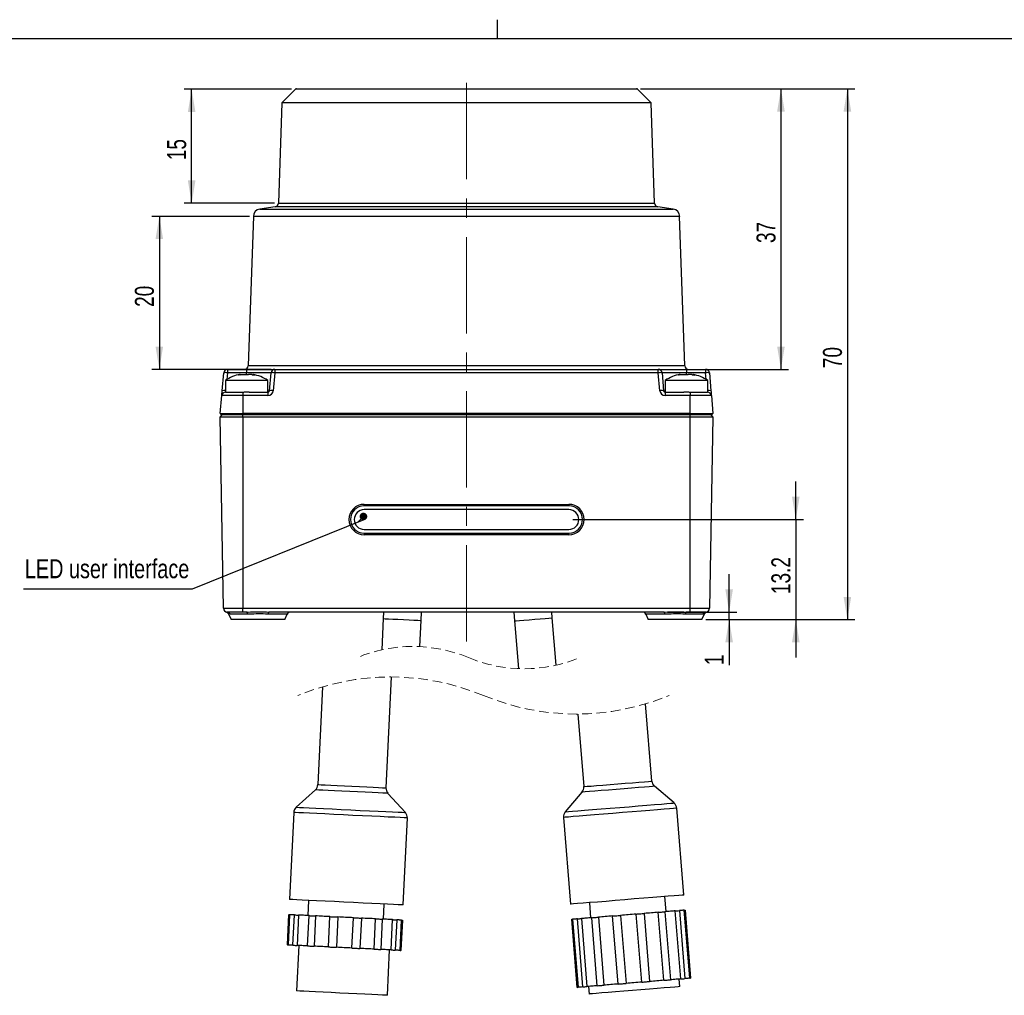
# Model space of a CAD drawing. Header units: millimetres. Extents: x 0 to 420, y -14 to 283.
# Tile 22 of 40: x 142 to 272, y 152 to 281. Entities that reach past the tile are written whole.
import ezdxf

# ---------------------------------------------------------------- set-up
doc = ezdxf.new("R2010")
doc.units = ezdxf.units.MM
doc.linetypes.add('CENTERX2', pattern=[20.32, 12.7, -2.54, 2.54, -2.54])
doc.linetypes.add('HIDDEN', pattern=[1.905, 1.27, -0.635])
doc.layers.add('细实线层', color=179, linetype='Continuous')
doc.styles.add('SLDTEXTSTYLE0', font='TXT', dxfattribs={"width": 0.75, "bigfont": 'bigfont'})
doc.styles.add('SLDTEXTSTYLE10', font='TXT', dxfattribs={"width": 0.75})

# ---------------------------------------------------------------- blocks, each defined once
blk = doc.blocks.new('_Dot')
at = {"color": 0, "linetype": 'ByBlock', "lineweight": -2}
blk.add_line((-0.5, 0), (-1, 0), dxfattribs=at)
at = {"color": 0, "linetype": 'ByBlock', "const_width": 0.5}
blk.add_lwpolyline([(-0.25, 0, 1), (0.25, 0, 1)], format="xyb", close=True, dxfattribs=at)

msp = doc.modelspace()

# ---------------------------------------------------------------- linework, layer by layer
at = {"color": 7, "linetype": 'Continuous'}
for p, q in [((204.71, 278.42), (204.71, 280.92)), ((14.71, 278.42), (414.71, 278.42)), ((178.06, 271.75), (176.28, 269.97)), ((223.18, 271.75), (178.06, 271.75)), ((178.2, 271.81), (223.04, 271.81)), ((224.96, 269.97), (223.18, 271.75)), ((176.28, 269.97), (175.81, 256.72)), ((224.96, 269.97), (176.28, 269.97)), ((225.42, 256.72), (224.96, 269.97)), ((175.39, 256.24), (173.37, 255.93)), ((173.37, 255.93), (200.62, 255.93)), ((200.62, 256.24), (175.39, 256.24)), ((175.81, 256.72), (200.62, 256.72)), ((200.62, 256.72), (225.42, 256.72)), ((225.85, 256.24), (200.62, 256.24)), ((200.62, 255.93), (227.87, 255.93)), ((227.87, 255.93), (225.85, 256.24)), ((172.52, 254.98), (171.84, 235.3)), ((200.62, 254.98), (172.52, 254.98)), ((228.71, 254.98), (200.62, 254.98)), ((229.4, 235.3), (228.71, 254.98)), ((171.84, 235.3), (229.4, 235.3)), ((168.4, 232), (168.6, 234.36)), ((169.1, 234.36), (169.03, 233.49)), ((169.1, 234.81), (169.1, 234.36)), ((169.1, 234.81), (171.62, 234.81)), ((171.62, 234.36), (169.1, 234.36)), ((170.64, 234.11), (170.64, 234.07)), ((170.79, 234.09), (170.79, 234.14)), ((171.62, 234.81), (171.62, 234.36)), ((171.62, 234.81), (175.34, 234.81)), ((174.84, 234.36), (171.62, 234.36)), ((171.62, 234.07), (171.62, 234.36)), ((172.45, 234.14), (172.45, 234.09)), ((172.6, 234.11), (172.6, 234.07)), ((174.63, 232), (174.84, 234.36)), ((175.34, 234.36), (175.13, 232)), ((175.34, 234.81), (175.34, 234.36)), ((175.34, 234.81), (225.9, 234.81)), ((225.9, 234.36), (175.34, 234.36)), ((225.9, 234.36), (225.9, 234.81)), ((225.9, 234.81), (229.62, 234.81)), ((226.1, 232), (225.9, 234.36)), ((226.4, 234.36), (226.6, 232)), ((229.62, 234.36), (226.4, 234.36)), ((228.64, 234.11), (228.64, 234.07)), ((228.79, 234.09), (228.79, 234.14)), ((229.62, 234.81), (229.62, 234.36)), ((229.62, 234.81), (232.14, 234.81)), ((232.14, 234.36), (229.62, 234.36)), ((229.62, 234.07), (229.62, 234.36)), ((230.45, 234.14), (230.45, 234.09)), ((230.6, 234.11), (230.6, 234.07)), ((232.14, 234.81), (232.14, 234.36)), ((232.21, 233.49), (232.14, 234.36)), ((232.63, 234.36), (232.84, 232)), ((168.82, 233.36), (168.82, 231.81)), ((174.42, 233.36), (168.82, 233.36)), ((174.42, 231.81), (174.42, 233.36)), ((226.82, 233.36), (226.82, 231.81)), ((232.42, 233.36), (226.82, 233.36)), ((232.42, 231.81), (232.42, 233.36)), ((168.14, 229.01), (168.34, 231.36)), ((168.34, 231.37), (168.35, 231.4)), ((168.34, 231.36), (168.34, 231.37)), ((171.12, 231.36), (168.34, 231.36)), ((168.35, 231.46), (168.36, 231.54)), ((168.35, 231.4), (168.35, 231.46)), ((168.36, 231.54), (168.37, 231.64)), ((168.37, 231.64), (168.38, 231.75)), ((168.38, 231.75), (168.39, 231.87)), ((168.39, 231.87), (168.4, 232)), ((168.84, 231.81), (168.82, 231.81)), ((168.84, 231.81), (171.12, 231.81)), ((171.12, 231.81), (171.28, 231.81)), ((171.12, 231.81), (171.12, 231.36)), ((171.12, 231.36), (171.12, 229.01)), ((174.44, 231.36), (171.12, 231.36)), ((171.96, 231.81), (171.32, 231.81)), ((171.96, 231.81), (174.44, 231.81)), ((174.42, 232), (174.63, 232)), ((174.44, 231.81), (174.44, 231.36)), ((226.6, 232), (226.82, 232)), ((226.8, 231.81), (226.8, 231.36)), ((226.8, 231.81), (229.28, 231.81)), ((230.12, 231.36), (226.8, 231.36)), ((229.92, 231.81), (229.28, 231.81)), ((229.96, 231.81), (230.12, 231.81)), ((230.12, 231.81), (230.12, 231.36)), ((230.12, 231.81), (232.4, 231.81)), ((232.9, 231.36), (230.12, 231.36)), ((230.12, 229.01), (230.12, 231.36)), ((232.42, 231.81), (232.4, 231.81)), ((232.84, 232), (232.85, 231.87)), ((232.85, 231.87), (232.86, 231.75)), ((232.86, 231.75), (232.87, 231.64)), ((232.87, 231.64), (232.88, 231.54)), ((232.88, 231.54), (232.89, 231.46)), ((232.89, 231.46), (232.89, 231.4)), ((232.89, 231.4), (232.89, 231.37)), ((232.89, 231.37), (232.9, 231.36)), ((232.9, 231.36), (233.1, 229.01)), ((168.12, 228.52), (168.42, 228.81)), ((168.56, 203.3), (168.12, 228.52)), ((171.12, 228.52), (168.12, 228.52)), ((168.14, 229.01), (171.12, 229.01)), ((171.12, 228.81), (168.37, 228.81)), ((230.12, 229.01), (171.12, 229.01)), ((171.12, 229.01), (171.12, 228.81)), ((230.12, 228.81), (171.12, 228.81)), ((171.12, 228.52), (171.12, 228.81)), ((171.12, 228.52), (171.12, 203.3)), ((230.12, 228.52), (171.12, 228.52)), ((230.12, 229.01), (233.1, 229.01)), ((230.12, 229.01), (230.12, 228.81)), ((232.87, 228.81), (230.12, 228.81)), ((230.12, 228.52), (230.12, 228.81)), ((230.12, 203.3), (230.12, 228.52)), ((233.11, 228.52), (230.12, 228.52)), ((233.11, 228.52), (232.67, 203.3)), ((232.82, 228.81), (233.11, 228.52)), ((187.12, 217.01), (214.12, 217.01)), ((187.12, 216.81), (187.12, 217.01)), ((214.12, 216.81), (187.12, 216.81)), ((214.12, 217.01), (214.12, 216.81)), ((214.12, 216.31), (187.12, 216.31)), ((187.12, 213.71), (214.12, 213.71)), ((187.12, 213.21), (187.12, 213.01)), ((187.12, 213.21), (214.12, 213.21)), ((214.12, 213.01), (187.12, 213.01)), ((214.12, 213.01), (214.12, 213.21)), ((168.56, 203.3), (171.12, 203.3)), ((168.95, 202.83), (168.92, 202.83)), ((168.92, 202.83), (168.92, 202.83)), ((168.92, 202.83), (168.92, 202.83)), ((171.12, 202.81), (169.06, 202.81)), ((169.24, 202.56), (169.58, 201.81)), ((171.79, 202.52), (169.49, 202.52)), ((171.12, 203.3), (230.12, 203.3)), ((171.12, 202.81), (171.12, 203.3)), ((171.63, 202.81), (171.12, 202.81)), ((171.66, 202.81), (171.63, 202.81)), ((171.68, 202.79), (171.66, 202.81)), ((171.7, 202.77), (171.68, 202.79)), ((171.72, 202.74), (171.7, 202.77)), ((171.74, 202.69), (171.72, 202.74)), ((171.76, 202.64), (171.74, 202.69)), ((171.78, 202.59), (171.76, 202.64)), ((171.79, 202.52), (171.78, 202.59)), ((174.46, 202.59), (174.45, 202.52)), ((176.98, 202.52), (174.45, 202.52)), ((174.48, 202.64), (174.46, 202.59)), ((174.49, 202.69), (174.48, 202.64)), ((174.51, 202.74), (174.49, 202.69)), ((174.53, 202.77), (174.51, 202.74)), ((174.56, 202.79), (174.53, 202.77)), ((174.58, 202.81), (174.56, 202.79)), ((174.6, 202.81), (174.58, 202.81)), ((226.63, 202.81), (174.6, 202.81)), ((176.65, 201.81), (176.98, 202.52)), ((189.68, 202.81), (189.64, 201.95)), ((194.63, 201.7), (194.69, 202.81)), ((206.84, 202.81), (206.94, 201.64)), ((211.92, 202.05), (211.86, 202.81)), ((224.25, 202.52), (224.58, 201.81)), ((226.79, 202.52), (224.25, 202.52)), ((226.66, 202.81), (226.63, 202.81)), ((226.68, 202.79), (226.66, 202.81)), ((226.7, 202.77), (226.68, 202.79)), ((226.72, 202.74), (226.7, 202.77)), ((226.74, 202.69), (226.72, 202.74)), ((226.76, 202.64), (226.74, 202.69)), ((226.78, 202.59), (226.76, 202.64)), ((226.79, 202.52), (226.78, 202.59)), ((229.46, 202.59), (229.45, 202.52)), ((231.75, 202.52), (229.45, 202.52)), ((229.48, 202.64), (229.46, 202.59)), ((229.49, 202.69), (229.48, 202.64)), ((229.51, 202.74), (229.49, 202.69)), ((229.53, 202.77), (229.51, 202.74)), ((229.56, 202.79), (229.53, 202.77)), ((229.58, 202.81), (229.56, 202.79)), ((229.6, 202.81), (229.58, 202.81)), ((230.12, 202.81), (229.6, 202.81)), ((230.12, 203.3), (232.67, 203.3)), ((230.12, 202.81), (230.12, 203.3)), ((232.17, 202.81), (230.12, 202.81)), ((231.65, 201.81), (232, 202.56)), ((176.65, 201.81), (169.58, 201.81)), ((189.64, 201.95), (189.44, 197.83)), ((189.64, 201.95), (189.67, 201.94)), ((189.67, 201.94), (189.89, 201.93)), ((189.89, 201.93), (190.31, 201.91)), ((190.31, 201.91), (190.89, 201.89)), ((190.89, 201.89), (191.58, 201.85)), ((191.58, 201.85), (192.32, 201.82)), ((192.32, 201.82), (193.05, 201.78)), ((193.05, 201.78), (193.69, 201.75)), ((193.69, 201.75), (194.2, 201.73)), ((194.2, 201.73), (194.52, 201.71)), ((194.47, 198.25), (194.63, 201.7)), ((194.52, 201.71), (194.63, 201.7)), ((206.94, 201.64), (206.96, 201.65)), ((206.94, 201.64), (207.45, 195.35)), ((206.96, 201.65), (207.18, 201.66)), ((207.18, 201.66), (207.6, 201.7)), ((207.6, 201.7), (208.18, 201.75)), ((208.18, 201.75), (208.87, 201.8)), ((208.87, 201.8), (209.61, 201.86)), ((209.61, 201.86), (210.34, 201.92)), ((210.34, 201.92), (210.98, 201.97)), ((210.98, 201.97), (211.49, 202.01)), ((211.49, 202.01), (211.81, 202.04)), ((211.81, 202.04), (211.92, 202.05)), ((212.43, 195.81), (211.92, 202.05)), ((231.65, 201.81), (224.58, 201.81)), ((190.01, 179.62), (190.71, 194.25)), ((181.64, 192.96), (181.02, 180.06)), ((225.04, 180.52), (224.21, 190.69)), ((215.29, 189.36), (216.07, 179.79)), ((223.35, 180.38), (224.06, 180.44)), ((224.06, 180.44), (224.6, 180.48)), ((224.6, 180.48), (224.93, 180.51)), ((224.93, 180.51), (225.04, 180.52)), ((180.69, 179.37), (178.16, 177.07)), ((180.8, 179.36), (180.69, 179.37)), ((181.13, 179.34), (180.8, 179.36)), ((181.02, 180.06), (181.13, 180.05)), ((181.13, 180.05), (181.46, 180.04)), ((181.67, 179.32), (181.13, 179.34)), ((181.46, 180.04), (182, 180.01)), ((182.38, 179.28), (181.67, 179.32)), ((182, 180.01), (182.71, 179.98)), ((183.23, 179.24), (182.38, 179.28)), ((182.71, 179.98), (183.56, 179.94)), ((184.2, 179.2), (183.23, 179.24)), ((183.56, 179.94), (184.51, 179.89)), ((185.22, 179.15), (184.2, 179.2)), ((184.51, 179.89), (185.51, 179.84)), ((186.25, 179.1), (185.22, 179.15)), ((185.51, 179.84), (186.51, 179.79)), ((186.51, 179.79), (187.46, 179.75)), ((187.46, 179.75), (188.31, 179.71)), ((188.31, 179.71), (189.03, 179.67)), ((189.03, 179.67), (189.56, 179.65)), ((189.56, 179.65), (189.89, 179.63)), ((189.89, 179.63), (190.01, 179.62)), ((216.07, 179.79), (216.18, 179.8)), ((216.18, 179.8), (216.51, 179.83)), ((216.81, 179.14), (216.28, 179.1)), ((216.51, 179.83), (217.05, 179.87)), ((217.52, 179.2), (216.81, 179.14)), ((217.05, 179.87), (217.76, 179.93)), ((218.37, 179.27), (217.52, 179.2)), ((217.76, 179.93), (218.61, 180)), ((219.33, 179.34), (218.37, 179.27)), ((218.61, 180), (219.56, 180.07)), ((220.35, 179.43), (219.33, 179.34)), ((219.56, 180.07), (220.55, 180.15)), ((221.38, 179.51), (220.35, 179.43)), ((220.55, 180.15), (221.55, 180.23)), ((222.38, 179.59), (221.38, 179.51)), ((221.55, 180.23), (222.5, 180.31)), ((223.29, 179.67), (222.38, 179.59)), ((222.5, 180.31), (223.35, 180.38)), ((224.08, 179.73), (223.29, 179.67)), ((224.71, 179.78), (224.08, 179.73)), ((225.14, 179.82), (224.71, 179.78)), ((225.36, 179.83), (225.14, 179.82)), ((225.39, 179.84), (225.36, 179.83)), ((227.99, 177.63), (225.39, 179.84)), ((187.25, 179.05), (186.25, 179.1)), ((188.16, 179.01), (187.25, 179.05)), ((188.95, 178.97), (188.16, 179.01)), ((189.58, 178.94), (188.95, 178.97)), ((190.01, 178.92), (189.58, 178.94)), ((190.24, 178.91), (190.01, 178.92)), ((190.26, 178.9), (190.24, 178.91)), ((192.56, 176.38), (190.26, 178.9)), ((215.83, 179.06), (213.62, 176.46)), ((215.95, 179.07), (215.83, 179.06)), ((216.28, 179.1), (215.95, 179.07)), ((178.16, 177.07), (178.27, 177.07)), ((178.27, 177.07), (178.6, 177.05)), ((178.6, 177.05), (179.13, 177.02)), ((179.13, 177.02), (179.85, 176.99)), ((179.85, 176.99), (180.73, 176.95)), ((180.73, 176.95), (181.76, 176.9)), ((181.76, 176.9), (182.9, 176.84)), ((182.9, 176.84), (184.11, 176.78)), ((184.11, 176.78), (185.36, 176.72)), ((185.36, 176.72), (186.61, 176.66)), ((186.61, 176.66), (187.82, 176.6)), ((187.82, 176.6), (188.96, 176.55)), ((188.96, 176.55), (189.99, 176.5)), ((214.59, 176.54), (215.3, 176.6)), ((215.3, 176.6), (216.19, 176.67)), ((216.19, 176.67), (217.22, 176.75)), ((217.22, 176.75), (218.35, 176.84)), ((218.35, 176.84), (219.56, 176.94)), ((219.56, 176.94), (220.81, 177.04)), ((220.81, 177.04), (222.05, 177.14)), ((222.05, 177.14), (223.26, 177.24)), ((223.65, 176.56), (222.44, 176.47)), ((223.26, 177.24), (224.4, 177.33)), ((224.78, 176.66), (223.65, 176.56)), ((224.4, 177.33), (225.42, 177.42)), ((225.8, 176.74), (224.78, 176.66)), ((225.42, 177.42), (226.31, 177.49)), ((226.68, 176.81), (225.8, 176.74)), ((226.31, 177.49), (227.03, 177.55)), ((227.39, 176.87), (226.68, 176.81)), ((227.03, 177.55), (227.56, 177.59)), ((227.91, 176.91), (227.39, 176.87)), ((227.56, 177.59), (227.88, 177.62)), ((227.88, 177.62), (227.99, 177.63)), ((228.23, 176.94), (227.91, 176.91)), ((227.99, 177.63), (227.99, 177.63)), ((228.34, 176.94), (228.23, 176.94)), ((229.27, 165.5), (228.34, 176.94)), ((177.84, 176.38), (177.28, 164.91)), ((177.86, 176.38), (177.84, 176.38)), ((178.08, 176.37), (177.86, 176.38)), ((178.5, 176.35), (178.08, 176.37)), ((179.12, 176.32), (178.5, 176.35)), ((179.92, 176.28), (179.12, 176.32)), ((180.87, 176.23), (179.92, 176.28)), ((181.95, 176.18), (180.87, 176.23)), ((183.13, 176.12), (181.95, 176.18)), ((184.38, 176.06), (183.13, 176.12)), ((185.64, 176), (184.38, 176.06)), ((186.91, 175.94), (185.64, 176)), ((188.12, 175.88), (186.91, 175.94)), ((189.25, 175.83), (188.12, 175.88)), ((190.28, 175.78), (189.25, 175.83)), ((189.99, 176.5), (190.88, 176.46)), ((191.16, 175.74), (190.28, 175.78)), ((190.88, 176.46), (191.6, 176.42)), ((191.87, 175.7), (191.16, 175.74)), ((191.6, 176.42), (192.13, 176.4)), ((192.39, 175.68), (191.87, 175.7)), ((192.13, 176.4), (192.45, 176.38)), ((192.27, 164.18), (192.82, 175.66)), ((192.71, 175.66), (192.39, 175.68)), ((192.45, 176.38), (192.56, 176.38)), ((192.82, 175.66), (192.71, 175.66)), ((213.39, 175.73), (214.32, 164.28)), ((213.42, 175.73), (213.39, 175.73)), ((213.63, 175.75), (213.42, 175.73)), ((213.62, 176.46), (213.73, 176.47)), ((214.05, 175.78), (213.63, 175.75)), ((213.73, 176.47), (214.06, 176.49)), ((214.67, 175.83), (214.05, 175.78)), ((214.06, 176.49), (214.59, 176.54)), ((215.47, 175.9), (214.67, 175.83)), ((216.42, 175.98), (215.47, 175.9)), ((217.5, 176.06), (216.42, 175.98)), ((218.68, 176.16), (217.5, 176.06)), ((219.91, 176.26), (218.68, 176.16)), ((221.18, 176.36), (219.91, 176.26)), ((222.44, 176.47), (221.18, 176.36)), ((177.39, 164.9), (177.28, 164.91)), ((177.71, 164.89), (177.39, 164.9)), ((178.23, 164.86), (177.71, 164.89)), ((178.95, 164.83), (178.23, 164.86)), ((221.48, 164.86), (220.22, 164.76)), ((222.74, 164.97), (221.48, 164.86)), ((223.98, 165.07), (222.74, 164.97)), ((225.16, 165.16), (223.98, 165.07)), ((226.24, 165.25), (225.16, 165.16)), ((227.19, 165.33), (226.24, 165.25)), ((226.94, 163.3), (226.78, 165.29)), ((227.99, 165.39), (227.19, 165.33)), ((228.6, 165.44), (227.99, 165.39)), ((229.03, 165.48), (228.6, 165.44)), ((229.24, 165.49), (229.03, 165.48)), ((229.27, 165.5), (229.24, 165.49)), ((179.82, 164.78), (178.95, 164.83)), ((179.78, 164.79), (179.68, 162.79)), ((180.85, 164.73), (179.82, 164.78)), ((181.98, 164.68), (180.85, 164.73)), ((183.2, 164.62), (181.98, 164.68)), ((184.46, 164.56), (183.2, 164.62)), ((185.73, 164.5), (184.46, 164.56)), ((186.97, 164.44), (185.73, 164.5)), ((188.15, 164.38), (186.97, 164.44)), ((189.23, 164.33), (188.15, 164.38)), ((190.18, 164.28), (189.23, 164.33)), ((189.67, 162.31), (189.77, 164.3)), ((190.98, 164.25), (190.18, 164.28)), ((191.6, 164.22), (190.98, 164.25)), ((192.02, 164.2), (191.6, 164.22)), ((192.24, 164.18), (192.02, 164.2)), ((192.27, 164.18), (192.24, 164.18)), ((214.43, 164.29), (214.32, 164.28)), ((214.74, 164.32), (214.43, 164.29)), ((215.27, 164.36), (214.74, 164.32)), ((215.98, 164.42), (215.27, 164.36)), ((216.85, 164.49), (215.98, 164.42)), ((216.81, 164.48), (216.97, 162.49)), ((217.87, 164.57), (216.85, 164.49)), ((219.01, 164.66), (217.87, 164.57)), ((220.22, 164.76), (219.01, 164.66)), ((177.19, 162.91), (176.99, 158.91)), ((177, 158.91), (177.19, 162.91)), ((177.3, 162.9), (177.11, 158.91)), ((177.19, 162.91), (177.19, 162.91)), ((177.19, 162.91), (177.3, 162.9)), ((177.35, 162.9), (177.3, 162.9)), ((177.3, 162.9), (177.3, 162.9)), ((177.41, 162.9), (177.35, 162.9)), ((177.48, 162.89), (177.41, 162.9)), ((177.55, 162.89), (177.48, 162.89)), ((177.64, 162.89), (177.55, 162.89)), ((177.73, 162.88), (177.64, 162.89)), ((177.83, 162.88), (177.73, 162.88)), ((177.74, 158.88), (177.94, 162.87)), ((177.94, 162.87), (177.83, 162.88)), ((177.94, 162.87), (178.08, 162.87)), ((178.08, 162.87), (178.21, 162.86)), ((178.21, 162.86), (178.32, 162.85)), ((178.48, 162.85), (178.28, 158.85)), ((178.32, 162.85), (178.41, 162.85)), ((178.41, 162.85), (178.47, 162.85)), ((178.47, 162.85), (178.48, 162.85)), ((178.62, 162.84), (178.48, 162.85)), ((178.78, 162.83), (178.62, 162.84)), ((178.94, 162.82), (178.78, 162.83)), ((179.11, 162.82), (178.94, 162.82)), ((179.29, 162.81), (179.11, 162.82)), ((179.47, 162.8), (179.29, 162.81)), ((179.65, 162.79), (179.47, 162.8)), ((179.85, 162.78), (179.65, 162.79)), ((179.66, 158.78), (179.85, 162.78)), ((179.85, 162.78), (180, 162.77)), ((180, 162.77), (180.15, 162.77)), ((180.15, 162.77), (180.29, 162.76)), ((180.29, 162.76), (180.42, 162.75)), ((180.42, 162.75), (180.53, 162.75)), ((180.53, 162.75), (180.62, 162.74)), ((180.72, 162.74), (180.53, 158.74)), ((180.62, 162.74), (180.69, 162.74)), ((180.69, 162.74), (180.72, 162.74)), ((180.94, 162.73), (180.72, 162.74)), ((181.17, 162.72), (180.94, 162.73)), ((181.4, 162.71), (181.17, 162.72)), ((181.63, 162.69), (181.4, 162.71)), ((181.87, 162.68), (181.63, 162.69)), ((182.11, 162.67), (181.87, 162.68)), ((182.35, 162.66), (182.11, 162.67)), ((182.6, 162.65), (182.35, 162.66)), ((182.4, 158.65), (182.6, 162.65)), ((182.6, 162.65), (182.73, 162.64)), ((182.73, 162.64), (182.87, 162.63)), ((182.87, 162.63), (183.02, 162.63)), ((183.02, 162.63), (183.17, 162.62)), ((183.17, 162.62), (183.32, 162.61)), ((183.32, 162.61), (183.45, 162.61)), ((183.45, 162.61), (183.56, 162.6)), ((183.65, 162.6), (183.46, 158.6)), ((183.56, 162.6), (183.65, 162.6)), ((183.91, 162.58), (183.65, 162.6)), ((184.16, 162.57), (183.91, 162.58)), ((184.42, 162.56), (184.16, 162.57)), ((184.68, 162.55), (184.42, 162.56)), ((184.93, 162.53), (184.68, 162.55)), ((185.19, 162.52), (184.93, 162.53)), ((185.45, 162.51), (185.19, 162.52)), ((185.7, 162.5), (185.45, 162.51)), ((185.51, 158.5), (185.7, 162.5)), ((185.7, 162.5), (185.79, 162.49)), ((185.79, 162.49), (185.91, 162.49)), ((185.91, 162.49), (186.04, 162.48)), ((186.04, 162.48), (186.18, 162.47)), ((186.18, 162.47), (186.33, 162.47)), ((186.33, 162.47), (186.48, 162.46)), ((186.48, 162.46), (186.63, 162.45)), ((186.76, 162.45), (186.57, 158.45)), ((186.63, 162.45), (186.76, 162.45)), ((187.01, 162.43), (186.76, 162.45)), ((187.25, 162.42), (187.01, 162.43)), ((187.49, 162.41), (187.25, 162.42)), ((187.72, 162.4), (187.49, 162.41)), ((187.96, 162.39), (187.72, 162.4)), ((188.19, 162.38), (187.96, 162.39)), ((188.41, 162.37), (188.19, 162.38)), ((188.63, 162.36), (188.41, 162.37)), ((188.44, 158.36), (188.63, 162.36)), ((188.63, 162.36), (188.67, 162.35)), ((188.67, 162.35), (188.73, 162.35)), ((188.73, 162.35), (188.82, 162.35)), ((188.82, 162.35), (188.93, 162.34)), ((188.93, 162.34), (189.06, 162.34)), ((189.06, 162.34), (189.21, 162.33)), ((189.21, 162.33), (189.36, 162.32)), ((189.51, 162.31), (189.31, 158.32)), ((189.36, 162.32), (189.51, 162.31)), ((189.7, 162.3), (189.51, 162.31)), ((189.89, 162.3), (189.7, 162.3)), ((190.07, 162.29), (189.89, 162.3)), ((190.24, 162.28), (190.07, 162.29)), ((190.41, 162.27), (190.24, 162.28)), ((190.58, 162.26), (190.41, 162.27)), ((190.73, 162.26), (190.58, 162.26)), ((214.48, 162.29), (214.59, 162.3)), ((214.48, 162.29), (215.21, 153.32)), ((215.21, 153.32), (214.48, 162.29)), ((214.48, 162.29), (214.48, 162.29)), ((214.59, 162.3), (214.6, 162.3)), ((214.6, 162.3), (215.32, 153.33)), ((214.65, 162.3), (214.6, 162.3)), ((214.7, 162.31), (214.65, 162.3)), ((214.77, 162.31), (214.7, 162.31)), ((214.85, 162.32), (214.77, 162.31)), ((214.93, 162.33), (214.85, 162.32)), ((215.02, 162.33), (214.93, 162.33)), ((215.12, 162.34), (215.02, 162.33)), ((215.23, 162.35), (215.12, 162.34)), ((215.23, 162.35), (215.37, 162.36)), ((215.96, 153.38), (215.23, 162.35)), ((215.37, 162.36), (215.5, 162.37)), ((215.5, 162.37), (215.61, 162.38)), ((215.61, 162.38), (215.7, 162.39)), ((215.7, 162.39), (215.76, 162.39)), ((215.76, 162.39), (215.77, 162.39)), ((215.91, 162.41), (215.77, 162.39)), ((215.77, 162.39), (216.5, 153.42)), ((216.07, 162.42), (215.91, 162.41)), ((216.23, 162.43), (216.07, 162.42)), ((216.4, 162.45), (216.23, 162.43)), ((216.57, 162.46), (216.4, 162.45)), ((216.76, 162.47), (216.57, 162.46)), ((216.94, 162.49), (216.76, 162.47)), ((217.14, 162.5), (216.94, 162.49)), ((217.14, 162.5), (217.29, 162.52)), ((217.86, 153.53), (217.14, 162.5)), ((217.29, 162.52), (217.44, 162.53)), ((217.44, 162.53), (217.58, 162.54)), ((217.58, 162.54), (217.71, 162.55)), ((217.71, 162.55), (217.82, 162.56)), ((217.82, 162.56), (217.91, 162.57)), ((217.91, 162.57), (217.97, 162.57)), ((217.97, 162.57), (218.01, 162.58)), ((218.23, 162.59), (218.01, 162.58)), ((218.01, 162.58), (218.74, 153.61)), ((218.45, 162.61), (218.23, 162.59)), ((218.68, 162.63), (218.45, 162.61)), ((218.91, 162.65), (218.68, 162.63)), ((219.15, 162.67), (218.91, 162.65)), ((219.39, 162.69), (219.15, 162.67)), ((219.63, 162.71), (219.39, 162.69)), ((219.88, 162.73), (219.63, 162.71)), ((219.88, 162.73), (220.01, 162.74)), ((220.61, 153.76), (219.88, 162.73)), ((220.01, 162.74), (220.15, 162.75)), ((220.15, 162.75), (220.3, 162.76)), ((220.3, 162.76), (220.45, 162.77)), ((220.45, 162.77), (220.6, 162.79)), ((220.6, 162.79), (220.73, 162.8)), ((220.73, 162.8), (220.84, 162.81)), ((220.84, 162.81), (220.93, 162.81)), ((221.19, 162.83), (220.93, 162.81)), ((220.93, 162.81), (221.66, 153.84)), ((221.44, 162.85), (221.19, 162.83)), ((221.7, 162.88), (221.44, 162.85)), ((221.95, 162.9), (221.7, 162.88)), ((222.21, 162.92), (221.95, 162.9)), ((222.47, 162.94), (222.21, 162.92)), ((222.72, 162.96), (222.47, 162.94)), ((222.98, 162.98), (222.72, 162.96)), ((222.98, 162.98), (223.07, 162.99)), ((223.71, 154.01), (222.98, 162.98)), ((223.07, 162.99), (223.18, 163)), ((223.18, 163), (223.31, 163.01)), ((223.31, 163.01), (223.46, 163.02)), ((223.46, 163.02), (223.61, 163.03)), ((223.61, 163.03), (223.76, 163.04)), ((223.76, 163.04), (223.9, 163.05)), ((223.9, 163.05), (224.03, 163.06)), ((224.28, 163.08), (224.03, 163.06)), ((224.03, 163.06), (224.76, 154.09)), ((224.52, 163.1), (224.28, 163.08)), ((224.76, 163.12), (224.52, 163.1)), ((225, 163.14), (224.76, 163.12)), ((225.23, 163.16), (225, 163.14)), ((225.46, 163.18), (225.23, 163.16)), ((225.68, 163.2), (225.46, 163.18)), ((225.9, 163.22), (225.68, 163.2)), ((226.63, 154.25), (225.9, 163.22)), ((225.9, 163.22), (225.94, 163.22)), ((225.94, 163.22), (226, 163.22)), ((226, 163.22), (226.09, 163.23)), ((226.09, 163.23), (226.2, 163.24)), ((226.2, 163.24), (226.33, 163.25)), ((226.33, 163.25), (226.47, 163.26)), ((226.47, 163.26), (226.62, 163.27)), ((226.62, 163.27), (226.77, 163.29)), ((226.97, 163.3), (226.77, 163.29)), ((226.77, 163.29), (227.5, 154.32)), ((227.15, 163.32), (226.97, 163.3)), ((227.34, 163.33), (227.15, 163.32)), ((227.51, 163.35), (227.34, 163.33)), ((227.68, 163.36), (227.51, 163.35)), ((227.84, 163.37), (227.68, 163.36)), ((227.99, 163.39), (227.84, 163.37)), ((228.14, 163.4), (227.99, 163.39)), ((228.87, 154.43), (228.14, 163.4)), ((228.14, 163.4), (228.15, 163.4)), ((228.15, 163.4), (228.21, 163.4)), ((228.21, 163.4), (228.3, 163.41)), ((228.3, 163.41), (228.41, 163.42)), ((228.41, 163.42), (228.54, 163.43)), ((228.54, 163.43), (228.68, 163.44)), ((228.79, 163.45), (228.68, 163.44)), ((228.68, 163.44), (229.41, 154.47)), ((228.89, 163.46), (228.79, 163.45)), ((228.98, 163.47), (228.89, 163.46)), ((229.06, 163.47), (228.98, 163.47)), ((229.14, 163.48), (229.06, 163.47)), ((229.21, 163.48), (229.14, 163.48)), ((229.26, 163.49), (229.21, 163.48)), ((229.31, 163.49), (229.26, 163.49)), ((230.04, 154.52), (229.31, 163.49)), ((229.31, 163.49), (229.32, 163.49)), ((229.32, 163.49), (229.43, 163.5)), ((230.16, 154.53), (229.43, 163.5)), ((229.43, 163.5), (230.15, 154.53)), ((229.43, 163.5), (229.43, 163.5)), ((190.69, 158.25), (190.88, 162.25)), ((190.88, 162.25), (190.73, 162.26)), ((190.88, 162.25), (190.89, 162.25)), ((190.89, 162.25), (190.95, 162.24)), ((190.95, 162.24), (191.04, 162.24)), ((191.04, 162.24), (191.15, 162.24)), ((191.15, 162.24), (191.28, 162.23)), ((191.42, 162.22), (191.23, 158.23)), ((191.28, 162.23), (191.42, 162.22)), ((191.53, 162.22), (191.42, 162.22)), ((191.63, 162.21), (191.53, 162.22)), ((191.72, 162.21), (191.63, 162.21)), ((191.8, 162.2), (191.72, 162.21)), ((191.88, 162.2), (191.8, 162.2)), ((191.86, 158.2), (192.05, 162.19)), ((191.94, 162.2), (191.88, 162.2)), ((192, 162.19), (191.94, 162.2)), ((192.16, 162.19), (191.97, 158.19)), ((191.98, 158.19), (192.17, 162.19)), ((192.05, 162.19), (192, 162.19)), ((192.05, 162.19), (192.06, 162.19)), ((192.06, 162.19), (192.16, 162.19)), ((192.17, 162.19), (192.16, 162.19)), ((177, 158.91), (176.99, 158.91)), ((177, 158.91), (177.11, 158.91)), ((177.16, 158.9), (177.11, 158.91)), ((177.11, 158.91), (177.11, 158.91)), ((177.22, 158.9), (177.16, 158.9)), ((177.28, 158.9), (177.22, 158.9)), ((177.36, 158.9), (177.28, 158.9)), ((177.44, 158.89), (177.36, 158.9)), ((177.54, 158.89), (177.44, 158.89)), ((177.64, 158.88), (177.54, 158.89)), ((177.74, 158.88), (177.64, 158.88)), ((177.74, 158.88), (177.89, 158.87)), ((177.89, 158.87), (178.01, 158.86)), ((178.01, 158.86), (178.13, 158.86)), ((178.13, 158.86), (178.21, 158.85)), ((178.49, 158.84), (178.2, 152.85)), ((178.21, 158.85), (178.28, 158.85)), ((178.43, 158.84), (178.28, 158.85)), ((178.28, 158.85), (178.28, 158.85)), ((178.59, 158.84), (178.43, 158.84)), ((178.75, 158.83), (178.59, 158.84)), ((178.92, 158.82), (178.75, 158.83)), ((179.09, 158.81), (178.92, 158.82)), ((179.27, 158.8), (179.09, 158.81)), ((179.46, 158.79), (179.27, 158.8)), ((179.66, 158.78), (179.46, 158.79)), ((179.66, 158.78), (179.81, 158.78)), ((179.81, 158.78), (179.96, 158.77)), ((179.96, 158.77), (180.1, 158.76)), ((180.1, 158.76), (180.23, 158.76)), ((180.23, 158.76), (180.34, 158.75)), ((180.34, 158.75), (180.43, 158.75)), ((180.43, 158.75), (180.49, 158.74)), ((180.49, 158.74), (180.53, 158.74)), ((180.75, 158.73), (180.53, 158.74)), ((180.98, 158.72), (180.75, 158.73)), ((181.2, 158.71), (180.98, 158.72)), ((181.44, 158.7), (181.2, 158.71)), ((181.67, 158.69), (181.44, 158.7)), ((181.91, 158.68), (181.67, 158.69)), ((182.16, 158.66), (181.91, 158.68)), ((182.4, 158.65), (182.16, 158.66)), ((182.4, 158.65), (182.54, 158.65)), ((182.54, 158.65), (182.68, 158.64)), ((182.68, 158.64), (182.83, 158.63)), ((182.83, 158.63), (182.98, 158.62)), ((182.98, 158.62), (183.12, 158.62)), ((183.12, 158.62), (183.25, 158.61)), ((183.25, 158.61), (183.37, 158.61)), ((183.37, 158.61), (183.46, 158.6)), ((183.72, 158.59), (183.46, 158.6)), ((183.97, 158.58), (183.72, 158.59)), ((184.23, 158.56), (183.97, 158.58)), ((184.48, 158.55), (184.23, 158.56)), ((184.74, 158.54), (184.48, 158.55)), ((185, 158.53), (184.74, 158.54)), ((185.25, 158.51), (185, 158.53)), ((185.51, 158.5), (185.25, 158.51)), ((185.51, 158.5), (185.6, 158.5)), ((185.6, 158.5), (185.72, 158.49)), ((185.72, 158.49), (185.85, 158.49)), ((185.85, 158.49), (185.99, 158.48)), ((185.99, 158.48), (186.14, 158.47)), ((186.14, 158.47), (186.29, 158.46)), ((186.29, 158.46), (186.43, 158.46)), ((186.43, 158.46), (186.57, 158.45)), ((186.81, 158.44), (186.57, 158.45)), ((187.06, 158.43), (186.81, 158.44)), ((187.3, 158.42), (187.06, 158.43)), ((187.53, 158.4), (187.3, 158.42)), ((187.76, 158.39), (187.53, 158.4)), ((187.99, 158.38), (187.76, 158.39)), ((188.22, 158.37), (187.99, 158.38)), ((188.44, 158.36), (188.22, 158.37)), ((188.44, 158.36), (188.48, 158.36)), ((188.48, 158.36), (188.54, 158.36)), ((188.54, 158.36), (188.63, 158.35)), ((188.63, 158.35), (188.74, 158.35)), ((188.74, 158.35), (188.87, 158.34)), ((188.87, 158.34), (189.01, 158.33)), ((189.01, 158.33), (189.16, 158.33)), ((189.16, 158.33), (189.31, 158.32)), ((189.51, 158.31), (189.31, 158.32)), ((189.7, 158.3), (189.51, 158.31)), ((189.88, 158.29), (189.7, 158.3)), ((190.05, 158.28), (189.88, 158.29)), ((190.22, 158.28), (190.05, 158.28)), ((190.19, 152.27), (190.48, 158.26)), ((190.38, 158.27), (190.22, 158.28)), ((190.54, 158.26), (190.38, 158.27)), ((190.69, 158.25), (190.54, 158.26)), ((190.69, 158.25), (190.69, 158.25)), ((190.69, 158.25), (190.76, 158.25)), ((190.76, 158.25), (190.84, 158.25)), ((190.84, 158.25), (190.95, 158.24)), ((190.95, 158.24), (191.08, 158.23)), ((191.08, 158.23), (191.23, 158.23)), ((191.33, 158.22), (191.23, 158.23)), ((191.43, 158.22), (191.33, 158.22)), ((191.53, 158.21), (191.43, 158.22)), ((191.61, 158.21), (191.53, 158.21)), ((191.68, 158.2), (191.61, 158.21)), ((191.75, 158.2), (191.68, 158.2)), ((191.81, 158.2), (191.75, 158.2)), ((191.86, 158.2), (191.81, 158.2)), ((191.86, 158.2), (191.86, 158.2)), ((191.86, 158.2), (191.97, 158.19)), ((191.98, 158.19), (191.97, 158.19)), ((229.52, 154.48), (229.41, 154.47)), ((229.62, 154.49), (229.52, 154.48)), ((229.71, 154.5), (229.62, 154.49)), ((229.79, 154.5), (229.71, 154.5)), ((229.87, 154.51), (229.79, 154.5)), ((229.93, 154.51), (229.87, 154.51)), ((229.99, 154.52), (229.93, 154.51)), ((230.04, 154.52), (229.99, 154.52)), ((230.04, 154.52), (230.05, 154.52)), ((230.05, 154.52), (230.15, 154.53)), ((230.16, 154.53), (230.15, 154.53)), ((215.21, 153.32), (215.32, 153.33)), ((215.21, 153.32), (215.21, 153.32)), ((215.37, 153.33), (215.32, 153.33)), ((215.32, 153.33), (215.32, 153.33)), ((215.43, 153.34), (215.37, 153.33)), ((215.5, 153.34), (215.43, 153.34)), ((215.57, 153.35), (215.5, 153.34)), ((215.66, 153.36), (215.57, 153.35)), ((215.75, 153.36), (215.66, 153.36)), ((215.85, 153.37), (215.75, 153.36)), ((215.96, 153.38), (215.85, 153.37)), ((215.96, 153.38), (216.1, 153.39)), ((216.1, 153.39), (216.23, 153.4)), ((216.23, 153.4), (216.34, 153.41)), ((216.34, 153.41), (216.42, 153.42)), ((216.42, 153.42), (216.49, 153.42)), ((216.49, 153.42), (216.5, 153.42)), ((216.64, 153.44), (216.5, 153.42)), ((216.8, 153.45), (216.64, 153.44)), ((216.7, 153.44), (216.78, 152.44)), ((216.96, 153.46), (216.8, 153.45)), ((217.13, 153.47), (216.96, 153.46)), ((217.3, 153.49), (217.13, 153.47)), ((217.48, 153.5), (217.3, 153.49)), ((217.67, 153.52), (217.48, 153.5)), ((217.86, 153.53), (217.67, 153.52)), ((217.86, 153.53), (218.01, 153.55)), ((218.01, 153.55), (218.16, 153.56)), ((218.16, 153.56), (218.31, 153.57)), ((218.31, 153.57), (218.44, 153.58)), ((218.44, 153.58), (218.55, 153.59)), ((218.55, 153.59), (218.64, 153.6)), ((218.64, 153.6), (218.7, 153.6)), ((218.7, 153.6), (218.74, 153.61)), ((218.96, 153.62), (218.74, 153.61)), ((219.18, 153.64), (218.96, 153.62)), ((219.41, 153.66), (219.18, 153.64)), ((219.64, 153.68), (219.41, 153.66)), ((219.88, 153.7), (219.64, 153.68)), ((220.12, 153.72), (219.88, 153.7)), ((220.36, 153.74), (220.12, 153.72)), ((220.61, 153.76), (220.36, 153.74)), ((220.61, 153.76), (220.74, 153.77)), ((220.74, 153.77), (220.88, 153.78)), ((220.88, 153.78), (221.03, 153.79)), ((221.03, 153.79), (221.18, 153.8)), ((221.18, 153.8), (221.32, 153.82)), ((221.32, 153.82), (221.45, 153.83)), ((221.45, 153.83), (221.57, 153.83)), ((221.57, 153.83), (221.66, 153.84)), ((221.91, 153.86), (221.66, 153.84)), ((222.17, 153.88), (221.91, 153.86)), ((222.43, 153.9), (222.17, 153.88)), ((222.68, 153.93), (222.43, 153.9)), ((222.94, 153.95), (222.68, 153.93)), ((223.2, 153.97), (222.94, 153.95)), ((223.45, 153.99), (223.2, 153.97)), ((223.71, 154.01), (223.45, 153.99)), ((223.71, 154.01), (223.8, 154.02)), ((223.8, 154.02), (223.91, 154.02)), ((223.91, 154.02), (224.04, 154.04)), ((224.04, 154.04), (224.19, 154.05)), ((224.19, 154.05), (224.33, 154.06)), ((224.33, 154.06), (224.48, 154.07)), ((224.48, 154.07), (224.63, 154.08)), ((224.63, 154.08), (224.76, 154.09)), ((225.01, 154.11), (224.76, 154.09)), ((225.25, 154.13), (225.01, 154.11)), ((225.49, 154.15), (225.25, 154.13)), ((225.72, 154.17), (225.49, 154.15)), ((225.96, 154.19), (225.72, 154.17)), ((226.68, 153.25), (225.75, 153.17)), ((226.18, 154.21), (225.96, 154.19)), ((226.41, 154.23), (226.18, 154.21)), ((226.63, 154.25), (226.41, 154.23)), ((226.63, 154.25), (226.66, 154.25)), ((226.66, 154.25), (226.73, 154.25)), ((227.46, 153.31), (226.68, 153.25)), ((226.73, 154.25), (226.82, 154.26)), ((226.82, 154.26), (226.93, 154.27)), ((226.93, 154.27), (227.06, 154.28)), ((227.06, 154.28), (227.2, 154.29)), ((227.2, 154.29), (227.35, 154.3)), ((227.35, 154.3), (227.5, 154.32)), ((228.08, 153.36), (227.46, 153.31)), ((227.69, 154.33), (227.5, 154.32)), ((227.88, 154.35), (227.69, 154.33)), ((228.06, 154.36), (227.88, 154.35)), ((228.24, 154.38), (228.06, 154.36)), ((228.5, 153.39), (228.08, 153.36)), ((228.41, 154.39), (228.24, 154.38)), ((228.57, 154.4), (228.41, 154.39)), ((228.72, 153.41), (228.5, 153.39)), ((228.72, 154.42), (228.57, 154.4)), ((228.74, 153.41), (228.66, 154.41)), ((228.87, 154.43), (228.72, 154.42)), ((228.74, 153.41), (228.72, 153.41)), ((228.87, 154.43), (228.88, 154.43)), ((228.88, 154.43), (228.94, 154.43)), ((228.94, 154.43), (229.03, 154.44)), ((229.03, 154.44), (229.14, 154.45)), ((229.14, 154.45), (229.27, 154.46)), ((229.27, 154.46), (229.41, 154.47)), ((178.31, 152.84), (178.2, 152.85)), ((178.63, 152.83), (178.31, 152.84)), ((179.15, 152.8), (178.63, 152.83)), ((179.86, 152.77), (179.15, 152.8)), ((180.72, 152.73), (179.86, 152.77)), ((181.71, 152.68), (180.72, 152.73)), ((182.78, 152.63), (181.71, 152.68)), ((183.91, 152.57), (182.78, 152.63)), ((185.05, 152.52), (183.91, 152.57)), ((186.16, 152.46), (185.05, 152.52)), ((187.19, 152.41), (186.16, 152.46)), ((188.12, 152.37), (187.19, 152.41)), ((188.91, 152.33), (188.12, 152.37)), ((189.52, 152.3), (188.91, 152.33)), ((189.95, 152.28), (189.52, 152.3)), ((190.16, 152.27), (189.95, 152.28)), ((190.19, 152.27), (190.16, 152.27)), ((216.89, 152.45), (216.78, 152.44)), ((217.21, 152.48), (216.89, 152.45)), ((217.73, 152.52), (217.21, 152.48)), ((218.44, 152.58), (217.73, 152.52)), ((219.29, 152.65), (218.44, 152.58)), ((220.28, 152.73), (219.29, 152.65)), ((221.35, 152.81), (220.28, 152.73)), ((222.48, 152.91), (221.35, 152.81)), ((223.61, 153), (222.48, 152.91)), ((224.72, 153.09), (223.61, 153)), ((225.75, 153.17), (224.72, 153.09))]:
    msp.add_line(p, q, dxfattribs=at)
for p, q in [((164.48, 205.85), (187.12, 215.01)), ((154.34, 205.85), (164.48, 205.85))]:
    msp.add_line(p, q)
for centre, radius, start, end in [((178.2, 271.61), 0.2, 89.9975, 135.001), ((223.04, 271.61), 0.2, 44.999, 90.0025), ((173.52, 254.95), 1, 98.6952, 177.9998), ((175.31, 256.74), 0.5, 278.6947, 357.9999), ((225.92, 256.74), 0.5, 182.0001, 261.3053), ((227.72, 254.95), 1, 2.0002, 81.3048), ((171.34, 235.31), 0.5, 270.0003, 357.9999), ((229.9, 235.31), 0.5, 182.0001, 269.9997), ((169.1, 234.31), 0.5, 90.0001, 174.9999), ((168.85, 232.92), 1.46, 80.1972, 99.8028), ((171.62, 229.21), 5, 99.5467, 124.0553), ((171.62, 229.21), 5, 55.9446, 80.4127), ((175.34, 234.31), 0.5, 90.0001, 174.9999), ((175.09, 232.92), 1.46, 80.1972, 99.8028), ((225.9, 234.31), 0.5, 5.0001, 89.9999), ((226.15, 232.92), 1.46, 80.1972, 99.8028), ((229.62, 229.21), 5, 99.5467, 124.0554), ((229.62, 229.21), 5, 55.9446, 80.4127), ((232.14, 234.31), 0.5, 5.0001, 89.9999), ((232.38, 232.92), 1.46, 80.1972, 99.8028), ((168.84, 231.31), 0.5, 90.0001, 174.9999), ((168.63, 230.71), 1.31, 81.5478, 100.1169), ((174.44, 232.06), 0.7, 269.9999, 355.0001), ((174.44, 232.01), 0.2, 269.9995, 355.0004), ((174.88, 230.55), 1.46, 80.1985, 99.8015), ((226.35, 230.55), 1.46, 80.1985, 99.8015), ((226.8, 232.06), 0.7, 184.9999, 270.0001), ((226.8, 232.01), 0.2, 184.9996, 270.0005), ((232.4, 231.31), 0.5, 5.0001, 89.9999), ((232.61, 230.71), 1.31, 79.8831, 98.4522), ((168.37, 229.01), 0.2, 180.0009, 270.0013), ((232.87, 229.01), 0.2, 269.9987, 359.9991), ((187.12, 215.01), 2, 90, 270), ((187.12, 215.01), 1.8, 90.0001, 269.9999), ((214.12, 215.01), 2, 270.0001, 89.9999), ((214.12, 215.01), 1.8, 270.0001, 89.9999), ((187.12, 215.01), 1.3, 90, 270), ((214.12, 215.01), 1.3, 270, 90), ((169.06, 203.31), 0.5, 180.9999, 270.0001), ((169.06, 202.34), 0.469, 22.5808, 89.1056), ((177.44, 202.31), 0.5, 89.9994, 155), ((223.8, 202.31), 0.5, 25, 90.0006), ((232.18, 202.34), 0.469, 90.8944, 157.4192), ((232.17, 203.31), 0.5, 269.9999, 359.0001), ((226.04, 180.6), 1, 184.6392, 229.6385), ((180.02, 180.11), 1, 312.2403, 357.2392), ((191, 179.58), 1, 177.2395, 222.2398), ((215.07, 179.71), 1, 319.639, 4.6388), ((178.83, 176.33), 1, 132.2398, 177.2397), ((227.34, 176.86), 1, 4.6383, 49.6395), ((191.82, 175.7), 1, 357.24, 42.2396), ((214.39, 175.81), 1, 139.639, 184.6388)]:
    msp.add_arc(centre, radius, start, end, dxfattribs=at)
at = {"color": 7, "linetype": 'HIDDEN', "lineweight": 18}
for centre, radius, start, end in [((193.53, 179.19), 19.08, 67.3801, 112.6199), ((208.21, 214.41), 19.08, 247.3801, 292.6199), ((190.62, 162.44), 31.81, 67.3801, 112.6199), ((215.09, 221.17), 31.81, 247.3801, 292.6199)]:
    msp.add_arc(centre, radius, start, end, dxfattribs=at)
at = {"color": 7, "linetype": 'Continuous'}
for points, knots in [([(170.87, 234.11), (170.85, 234.1), (170.79, 234.09), (170.72, 234.08), (170.65, 234.07), (170.6, 234.07), (170.57, 234.06), (170.54, 234.08), (170.58, 234.09), (170.6, 234.1), (170.63, 234.1), (170.64, 234.11)], [0, 0, 0, 0, 0.182415, 0.369318, 0.536895, 0.665441, 0.743069, 0.767995, 0.813032, 0.912319, 1, 1, 1, 1]), ([(170.79, 234.14), (170.79, 234.14), (170.8, 234.15), (170.73, 234.13), (170.7, 234.12), (170.66, 234.11), (170.64, 234.11)], [0, 0, 0, 0, 0.016893, 0.208056, 0.639056, 1, 1, 1, 1]), ([(170.87, 234.11), (170.91, 234.12), (170.99, 234.13), (171.11, 234.14), (171.22, 234.15), (171.31, 234.14), (171.36, 234.13), (171.38, 234.11), (171.39, 234.11)], [0, 0, 0, 0, 0.23192, 0.469855, 0.682755, 0.850031, 0.960518, 1, 1, 1, 1]), ([(171.85, 234.11), (171.84, 234.1), (171.82, 234.09), (171.77, 234.08), (171.71, 234.07), (171.64, 234.07), (171.56, 234.07), (171.5, 234.07), (171.44, 234.08), (171.4, 234.09), (171.39, 234.1), (171.39, 234.11)], [0, 0, 0, 0, 0.056733, 0.158867, 0.297598, 0.456279, 0.617446, 0.765332, 0.886301, 0.969248, 1, 1, 1, 1]), ([(172.37, 234.11), (172.33, 234.12), (172.24, 234.13), (172.13, 234.14), (172.02, 234.15), (171.93, 234.14), (171.87, 234.13), (171.85, 234.11), (171.85, 234.11)], [0, 0, 0, 0, 0.231917, 0.469855, 0.682751, 0.850031, 0.960518, 1, 1, 1, 1]), ([(172.37, 234.11), (172.39, 234.1), (172.44, 234.09), (172.52, 234.08), (172.59, 234.07), (172.64, 234.07), (172.67, 234.06), (172.7, 234.08), (172.66, 234.09), (172.64, 234.1), (172.61, 234.1), (172.6, 234.11)], [0, 0, 0, 0, 0.182415, 0.369318, 0.536895, 0.665441, 0.743069, 0.767995, 0.813032, 0.912319, 1, 1, 1, 1]), ([(172.6, 234.11), (172.57, 234.12), (172.52, 234.13), (172.47, 234.14), (172.45, 234.14), (172.45, 234.14)], [0, 0, 0, 0, 0.586376, 0.941538, 1, 1, 1, 1]), ([(228.87, 234.11), (228.85, 234.1), (228.79, 234.09), (228.72, 234.08), (228.65, 234.07), (228.6, 234.07), (228.57, 234.06), (228.54, 234.08), (228.58, 234.09), (228.6, 234.1), (228.63, 234.1), (228.64, 234.11)], [0, 0, 0, 0, 0.182415, 0.369318, 0.536895, 0.665441, 0.743069, 0.767995, 0.813032, 0.912319, 1, 1, 1, 1]), ([(228.79, 234.14), (228.79, 234.14), (228.8, 234.15), (228.73, 234.13), (228.7, 234.12), (228.66, 234.11), (228.64, 234.11)], [0, 0, 0, 0, 0.016893, 0.208056, 0.639056, 1, 1, 1, 1]), ([(228.87, 234.11), (228.91, 234.12), (228.99, 234.13), (229.11, 234.14), (229.22, 234.15), (229.31, 234.14), (229.36, 234.13), (229.38, 234.11), (229.39, 234.11)], [0, 0, 0, 0, 0.231917, 0.469855, 0.682751, 0.850031, 0.960518, 1, 1, 1, 1]), ([(229.85, 234.11), (229.84, 234.1), (229.82, 234.09), (229.77, 234.08), (229.71, 234.07), (229.64, 234.07), (229.56, 234.07), (229.5, 234.07), (229.44, 234.08), (229.4, 234.09), (229.39, 234.1), (229.39, 234.11)], [0, 0, 0, 0, 0.056733, 0.158871, 0.297598, 0.456279, 0.617446, 0.765332, 0.886301, 0.969247, 1, 1, 1, 1]), ([(230.37, 234.11), (230.33, 234.12), (230.24, 234.13), (230.13, 234.14), (230.02, 234.15), (229.93, 234.14), (229.87, 234.13), (229.85, 234.11), (229.85, 234.11)], [0, 0, 0, 0, 0.23192, 0.469855, 0.682755, 0.850031, 0.960518, 1, 1, 1, 1]), ([(230.37, 234.11), (230.39, 234.1), (230.44, 234.09), (230.52, 234.08), (230.59, 234.07), (230.64, 234.07), (230.67, 234.06), (230.7, 234.08), (230.66, 234.09), (230.64, 234.1), (230.61, 234.1), (230.6, 234.11)], [0, 0, 0, 0, 0.182415, 0.369318, 0.536895, 0.665441, 0.743069, 0.767995, 0.813032, 0.912319, 1, 1, 1, 1]), ([(230.6, 234.11), (230.57, 234.12), (230.52, 234.13), (230.47, 234.14), (230.45, 234.14), (230.45, 234.14)], [0, 0, 0, 0, 0.586376, 0.941538, 1, 1, 1, 1]), ([(168.95, 202.83), (168.95, 202.83), (168.94, 202.82), (168.97, 202.82), (168.97, 202.81), (169, 202.8), (169.05, 202.78), (169.13, 202.72), (169.2, 202.64), (169.22, 202.58), (169.23, 202.56)], [0, 0, 0, 0, 0.000675, 0.02873, 0.079387, 0.125819, 0.208974, 0.508992, 0.819504, 1, 1, 1, 1]), ([(169.49, 202.52), (169.32, 202.55), (169.15, 202.58), (169.24, 202.56), (169.25, 202.56)], [0, 0, 0, 0, 0.948436, 1, 1, 1, 1]), ([(171.63, 202.81), (171.69, 202.81), (172.17, 202.82), (172.7, 202.83), (173.63, 202.83), (174.14, 202.82), (174.6, 202.81)], [0, 0, 0, 0, 0.060381, 0.486532, 0.533351, 1, 1, 1, 1]), ([(174.45, 202.52), (174.03, 202.55), (173.2, 202.59), (172.32, 202.53), (171.84, 202.53), (171.79, 202.52)], [0, 0, 0, 0, 0.466656, 0.939649, 1, 1, 1, 1]), ([(226.63, 202.81), (226.69, 202.81), (227.17, 202.82), (227.7, 202.83), (228.63, 202.83), (229.14, 202.82), (229.6, 202.81)], [0, 0, 0, 0, 0.060381, 0.486532, 0.533351, 1, 1, 1, 1]), ([(229.45, 202.52), (229.03, 202.55), (228.2, 202.59), (227.32, 202.53), (226.84, 202.53), (226.79, 202.52)], [0, 0, 0, 0, 0.466656, 0.939649, 1, 1, 1, 1]), ([(231.99, 202.56), (231.93, 202.55), (231.85, 202.53), (231.77, 202.53), (231.75, 202.52)], [0, 0, 0, 0, 0.770665, 1, 1, 1, 1]), ([(232, 202.56), (232, 202.56), (232.02, 202.6), (232.06, 202.67), (232.13, 202.73), (232.19, 202.78), (232.23, 202.8), (232.25, 202.81), (232.27, 202.82), (232.28, 202.82), (232.29, 202.82), (232.29, 202.83), (232.29, 202.83)], [0, 0, 0, 0, 0.037393, 0.315881, 0.548503, 0.732415, 0.849767, 0.899726, 0.931196, 0.959958, 0.989206, 1, 1, 1, 1])]:
    msp.add_open_spline(points, degree=3, knots=knots, dxfattribs=at)
at = {"layer": '细实线层', "color": 7}
for p, q in [((177.56, 271.75), (163.38, 271.75)), ((164.38, 256.72), (164.38, 271.75)), ((223.54, 271.81), (243.07, 271.81)), ((223.54, 271.81), (251.83, 271.81)), ((242.07, 271.81), (242.07, 234.81)), ((250.83, 271.81), (250.83, 201.81)), ((175.31, 256.72), (163.38, 256.72)), ((172.02, 254.98), (159.12, 254.98)), ((160.12, 254.98), (160.12, 234.81)), ((174.84, 234.81), (159.12, 234.81)), ((230.4, 234.81), (243.07, 234.81)), ((244.03, 215.01), (244.03, 220.01)), ((214.62, 215.01), (245.03, 215.01)), ((244.03, 215.01), (244.03, 201.81)), ((235.24, 202.81), (235.24, 207.81)), ((142.22, 205.85), (154.34, 205.85)), ((227.13, 202.81), (236.24, 202.81)), ((235.24, 201.81), (235.24, 202.81)), ((232.15, 201.81), (251.83, 201.81)), ((232.15, 201.81), (236.24, 201.81)), ((232.15, 201.81), (245.03, 201.81)), ((235.24, 201.81), (235.24, 195.81)), ((244.03, 201.81), (244.03, 196.81))]:
    msp.add_line(p, q, dxfattribs=at)
at = {"layer": '细实线层', "color": 7, "linetype": 'CENTERX2', "lineweight": 18}
msp.add_line((200.62, 272.58), (200.62, 196.91), dxfattribs=at)
at = {"layer": '细实线层', "color": 7}
for points in [[(164.38, 271.75), (163.88, 268.75), (164.88, 268.75)], [(242.07, 271.81), (241.57, 268.81), (242.57, 268.81)], [(250.83, 271.81), (250.33, 268.81), (251.33, 268.81)], [(164.38, 256.72), (164.88, 259.72), (163.88, 259.72)], [(160.12, 254.98), (159.62, 251.98), (160.62, 251.98)], [(160.12, 234.81), (160.62, 237.81), (159.62, 237.81)], [(242.07, 234.81), (242.57, 237.81), (241.57, 237.81)], [(244.03, 215.01), (244.53, 218.01), (243.53, 218.01)], [(235.24, 202.81), (235.74, 205.81), (234.74, 205.81)], [(250.83, 201.81), (251.33, 204.81), (250.33, 204.81)], [(235.24, 201.81), (234.74, 198.81), (235.74, 198.81)], [(244.03, 201.81), (243.53, 198.81), (244.53, 198.81)]]:
    msp.add_solid(points, dxfattribs=at)

# ---------------------------------------------------------------- block references
at = {"layer": '细实线层', "color": 7, "rotation": 45.23859077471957}
msp.add_blockref('_Dot', (187.03, 215.41), dxfattribs=at)

# ---------------------------------------------------------------- texts
at = {"layer": '细实线层', "color": 7, "char_height": 2.5, "attachment_point": 1, "rotation": 90, "style": 'SLDTEXTSTYLE10'}
for s, insert in [('15', (161.15, 262.39)), ('37', (238.85, 251.47)), ('20', (156.9, 243.05)), ('70', (247.61, 234.97)), ('13.2', (240.81, 205.18)), ('1', (232.02, 195.81))]:
    msp.add_mtext(s, dxfattribs=dict(at, insert=insert))
at = {"layer": '细实线层', "color": 7, "insert": (142.38, 209.77), "char_height": 3, "attachment_point": 1, "style": 'SLDTEXTSTYLE0'}
msp.add_mtext('{\\fArial|b0|i0|c0|p34;\\H0.83333x;\\C0;LED user interface }', dxfattribs=at)

doc.saveas('drawing.dxf')
